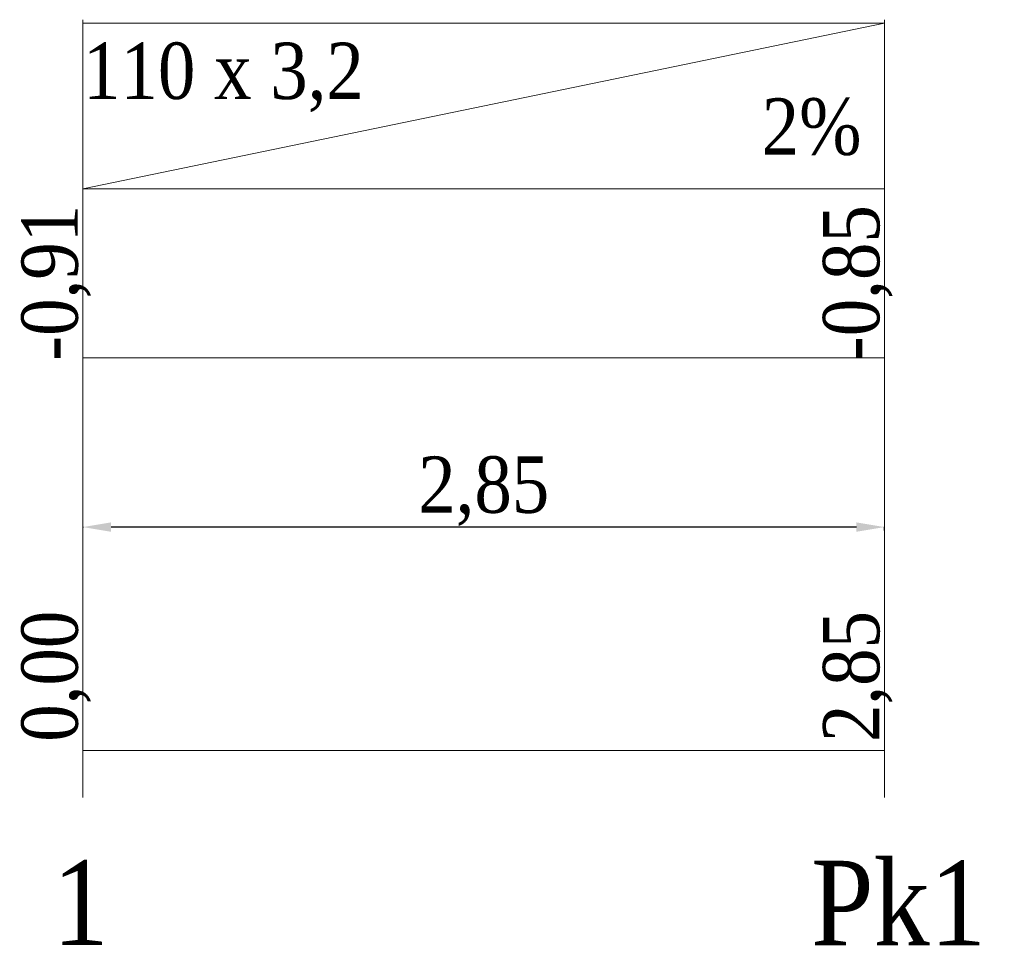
# Model space of a CAD drawing. Header units: millimetres. Extents: x 4585 to 417032, y -23455 to 16738.
# Tile 3 of 31: x 119659 to 123153, y -23428 to -20144. Entities that reach past the tile are written whole.
import ezdxf
from ezdxf.enums import TextEntityAlignment as Align

# ---------------------------------------------------------------- set-up
doc = ezdxf.new("R2010")
doc.units = ezdxf.units.MM
doc.header["$LTSCALE"] = 100
doc.layers.add('RR_IWK_tabelka', color=7, linetype='Continuous', lineweight=0)
doc.styles.add('Garamond_____', font='GARA.TTF')
doc.styles.get("Standard").update_dxf_attribs({"font": 'arial.ttf'})
doc.dimstyles.new('ISO-25', dxfattribs={"dimtxt": 2.5, "dimasz": 2.5, "dimexe": 1.25, "dimexo": 0.625, "dimtad": 1, "dimtxsty": 'Standard', "dimcen": 2.5, "dimadec": 0, "dimazin": 0, "dimtfac": 1, "dimtmove": 0, "dimatfit": 3, "dimfxl": 1, "dimarcsym": 0})

# ---------------------------------------------------------------- blocks, each defined once
blk = doc.blocks.new('*D3394')
at = {"layer": 'Defpoints', "color": 0}
for p in [(119883.4, -21942.7), (119883.4, -21943.9), (122728.4, -21956.7)]:
    blk.add_point(p, dxfattribs=at)
at = {"layer": 'RR_IWK_tabelka', "color": 0, "lineweight": -2}
for p, q in [((119883.4, -21943.3), (119883.4, -21945.2)), ((122628.4, -21943.9), (119983.4, -21943.9)), ((122728.4, -21956.1), (122728.4, -21942.7))]:
    blk.add_line(p, q, dxfattribs=at)
at = {"layer": 'RR_IWK_tabelka', "color": 0}
for points in [[(119983.4, -21927.2), (119983.4, -21960.6), (119883.4, -21943.9)], [(122628.4, -21960.6), (122628.4, -21927.2), (122728.4, -21943.9)]]:
    blk.add_solid(points, dxfattribs=at)
at = {"layer": 'RR_IWK_tabelka', "color": 0, "insert": (121305.9, -21816.8), "char_height": 200, "attachment_point": 5, "style": 'Garamond_____'}
blk.add_mtext('2,85', dxfattribs=at)

msp = doc.modelspace()

# ---------------------------------------------------------------- linework, layer by layer
at = {"layer": 'RR_IWK_tabelka'}
for p, q in [((119883.45, -20743.915), (122728.45, -20155.841)), ((119883.45, -20155.841), (122728.45, -20155.841)), ((119883.45, -20743.915), (122728.45, -20743.915)), ((119883.45, -21343.915), (122728.45, -21343.915)), ((119883.45, -22736.711), (122728.45, -22736.711))]:
    msp.add_line(p, q, dxfattribs=at)
for points in [[(119883.45, -22903.797), (119883.45, -20143.915)], [(122728.45, -22903.797), (122728.45, -20143.915)]]:
    msp.add_lwpolyline(points, dxfattribs=at)

# ---------------------------------------------------------------- texts
at = {"layer": 'RR_IWK_tabelka', "color": 18, "true_color": 0x000000, "transparency": 33554687, "style": 'Garamond_____'}
for s, p in [('110 x 3,2', (119883.939, -20485.222)), ('2%', (122292.389, -20682.683))]:
    msp.add_text(s, height=200, dxfattribs=at).set_placement(p, align=Align.BOTTOM_LEFT)
for s, p in [('-0,91', (119924.973, -21354.053)), ('-0,85', (122769.973, -21355.319)), ('0,00', (119924.973, -22705.455)), ('2,85', (122769.973, -22706.72))]:
    msp.add_text(s, height=200, rotation=90, dxfattribs=at).set_placement(p, align=Align.BOTTOM_LEFT)
at = {"layer": 'RR_IWK_tabelka', "style": 'Garamond_____'}
for s, p in [('1', (119775.774, -23126.323)), ('Pk1', (122467.945, -23127.588))]:
    msp.add_text(s, height=300, dxfattribs=at).set_placement(p, align=Align.TOP_LEFT)

# ---------------------------------------------------------------- dimensions: what is measured, and where the dimension line sits
at = {"layer": 'RR_IWK_tabelka'}
dim = msp.add_linear_dim(base=(119883.449990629, -21943.914938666), p1=(122728.449990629, -21956.719631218), p2=(119883.449990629, -21942.664938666), dimstyle='ISO-25', override={"dimtxt": 200, "dimasz": 100, "dimlfac": 0.001, "dimzin": 0, "dimtxsty": 'Garamond_____'}, dxfattribs=at)
dim.commit()
dim.dimension.update_dxf_attribs({"geometry": '*D3394', "text_midpoint": (121305.949990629, -21816.763412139)})

doc.saveas('drawing.dxf')
